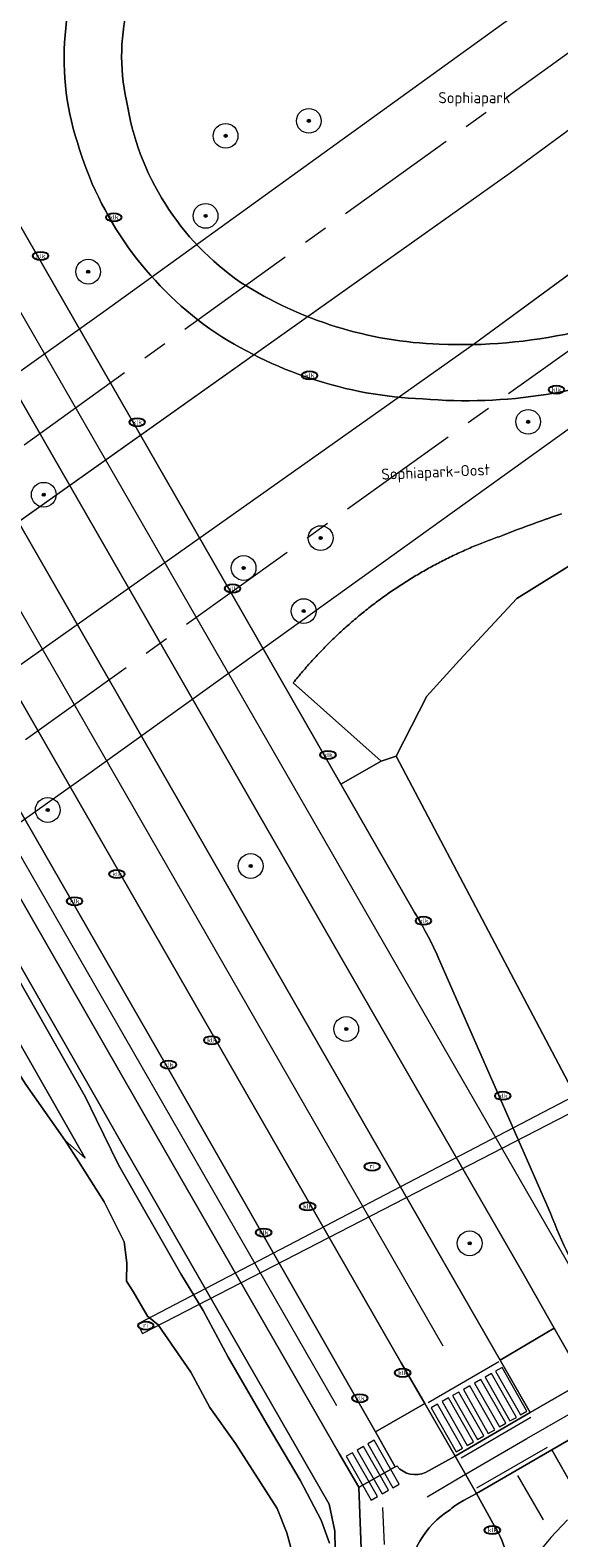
# Model space of a CAD drawing. Header units: metres. Extents: x 103671 to 105190, y 427150 to 429171.
# Tile 45 of 256: x 104111 to 104154, y 427468 to 427589. Entities that reach past the tile are written whole.
import ezdxf
from ezdxf.enums import TextEntityAlignment as Align

# ---------------------------------------------------------------- set-up
doc = ezdxf.new("R2010")
doc.units = ezdxf.units.M
doc.linetypes.add('AM-AS-SO', pattern=[16, 10, -2, 2, -2])
for name, color, linetype, lineweight in [('B-WE-AM-AS_SPOOR_TREIN-G', 253, 'AM-AS-SO', 18), ('B-WE-GR-BOOM-S', 253, 'Continuous', 25), ('B-WE-IE-MEUBILAIR-S', 253, 'Continuous', 25), ('B-WE-KW-KUNSTWERK_DUIKER-GV', 253, 'Continuous', 18), ('B-WE-KW-KUNSTWERK_TUNNEL-GV', 253, 'Continuous', 18), ('B-WE-OG-TERREIN_BEGROEID-GV', 253, 'Continuous', 18), ('B-WE-OG-TERREIN_OEVER-GV', 253, 'Continuous', 18), ('B-WE-OG-TOPOGRAFIE-T18', 7, 'Continuous', 18), ('B-WE-OG-WATER_SLOOT-GV', 253, 'Continuous', 18), ('B-WE-VH-GESLOTENVERHARDING_ASFALT-GV', 253, 'Continuous', 18), ('B-WE-VH-HALFVERHARDING-GV', 253, 'Continuous', 18), ('B-WE-VH-OPENVERHARDING_BETONSTRAATSTEEN-GV', 253, 'Continuous', 18), ('B-WE-VH-OPENVERHARDING_TEGEL-GV', 253, 'Continuous', 18), ('B-WE-VW-MARKERING_PICTOGRAM-G', 253, 'Continuous', 18)]:
    doc.layers.add(name, color=color, linetype=linetype, lineweight=lineweight)
doc.styles.add('NLCS-ISO', font='NLCS-ISO.ttf')
doc.styles.add('NLCS-ISO-M500-T18', font='NLCS-ISO.ttf', dxfattribs={"height": 0.9})

# ---------------------------------------------------------------- blocks, each defined once
blk = doc.blocks.new('SIE-MEUBILAIR_PUT_KOLK-SO')
blk.add_ellipse((0, 0), major_axis=(1.25, 0), ratio=0.54)
at = {"style": 'NLCS-ISO'}
blk.add_text('klk', height=0.75, dxfattribs=at).set_placement((0.03, 0), align=Align.MIDDLE_CENTER)
blk = doc.blocks.new('SIE-MEUBILAIR_PUT_RIOOLPUT-SO')
blk.add_ellipse((0, 0), major_axis=(1.25, 0), ratio=0.54)
at = {"style": 'NLCS-ISO'}
blk.add_text('ri', height=0.75, dxfattribs=at).set_placement((-0.04, 0.07), align=Align.MIDDLE_CENTER)
blk = doc.blocks.new('SGR-BOOM_GBKN-SO')
at = {"linetype": 'ByBlock', "lineweight": 18}
h = blk.add_hatch(color=0, dxfattribs=at)
h.dxf.hatch_style = 1
edge = h.paths.add_edge_path()
edge.add_arc((0, 0), 0.25, 0, 360)
at = {"color": 0, "linetype": 'ByBlock', "lineweight": 18}
for radius in [2, 0.25]:
    blk.add_circle((0, 0), radius, dxfattribs=at)
at = {"color": 0, "linetype": 'ByBlock', "lineweight": 18, "style": 'NLCS-ISO'}
blk.add_attdef('SOORT', (2.5, 0), '', height=1.5, dxfattribs=at)

msp = doc.modelspace()

# ---------------------------------------------------------------- linework, layer by layer
at = {"layer": 'B-WE-AM-AS_SPOOR_TREIN-G', "flags": 128}
for points in [[(103696.327, 427283.456), (103709.313, 427290.401), (103746.448, 427311.474), (103755.563, 427316.772), (103776.772, 427329.695), (103814.413, 427352.796), (103843.513, 427371.823), (103899.402, 427408.976), (103942.726, 427438.459), (104004.208, 427480.883), (104081.76, 427535.371), (104109.175, 427554.949), (104155.672, 427588.399), (104203.199, 427623.004), (104251.78, 427658.799), (104287.781, 427685.624), (104335.474, 427721.504), (104395.514, 427767.417), (104433.325, 427796.679), (104482.244, 427834.97), (104511.725, 427858.282), (104540.037, 427880.827), (104578.412, 427911.652), (104602.932, 427931.576), (104658.061, 427976.677), (104770.321, 428069.176), (105144.15, 428377.204)], [(103696.327, 427259.828), (103702.663, 427263.148), (103741.143, 427284.521), (103776.983, 427305.68), (103812.508, 427327.878), (103846.846, 427350.17), (103884.763, 427375.547), (103921.285, 427400.237), (103995.822, 427451.384), (104091.601, 427518.484), (104175.564, 427578.582), (104266.326, 427645.226), (104387.142, 427736.31), (104482.041, 427809.901), (104517.236, 427837.614), (104550.548, 427864.127), (104594.934, 427899.917), (104636.059, 427933.263), (104659.647, 427952.595), (104803.738, 428071.316), (105144.15, 428351.809)]]:
    msp.add_lwpolyline(points, dxfattribs=at)
at = {"layer": 'B-WE-KW-KUNSTWERK_DUIKER-GV', "flags": 128}
msp.add_lwpolyline([(104156.654, 427504.173), (104119.607, 427484.834), (104120.022, 427484.083), (104157.161, 427503.198)], close=True, dxfattribs=at)
at = {"layer": 'B-WE-KW-KUNSTWERK_TUNNEL-GV', "flags": 128}
for points in [[(103696.327, 427254.039), (103696.789, 427254.281), (103713.968, 427263.541), (103731.657, 427273.341), (103749.228, 427283.347), (103766.224, 427293.287), (103775.512, 427298.83), (103791.727, 427308.698), (103801.073, 427314.498), (103817.564, 427324.934), (103827.273, 427331.201), (103855.358, 427349.75), (103884.35, 427369.152), (103909.614, 427386.179), (103959.008, 427419.793), (104009.131, 427454.346), (104041.316, 427476.771), (104066.353, 427494.346), (104115.695, 427529.316), (104165.038, 427564.738), (104196.94, 427587.882), (104221.643, 427605.935), (104270.394, 427641.904), (104318.462, 427677.817)], [(104263.315, 427673.581), (104215.097, 427637.904), (104166.187, 427602.167), (104117.08, 427566.743), (104067.781, 427531.631), (104018.745, 427497.15), (103969.595, 427463.027), (103919.359, 427428.598), (103894.829, 427411.95), (103864.842, 427391.741), (103840.913, 427375.794), (103840.539, 427375.548), (103827.887, 427367.286), (103811.221, 427356.608), (103794.25, 427345.972), (103785.727, 427340.72), (103768.532, 427330.302), (103759.857, 427325.136), (103742.851, 427315.178), (103725.322, 427305.149), (103708.126, 427295.537), (103696.327, 427289.096)]]:
    msp.add_lwpolyline(points, dxfattribs=at)
msp.add_lwpolyline([(104286.862, 427678.601), (104287.018, 427678.392), (104285.415, 427677.196), (104290.801, 427669.985), (104292.403, 427671.181), (104292.562, 427670.969), (104146.856, 427564.027), (103999.245, 427459.732), (103849.776, 427358.118), (103844.356, 427354.508), (103844.175, 427354.78), (103845.84, 427355.888), (103840.854, 427363.381), (103839.189, 427362.273), (103839.021, 427362.525), (103853.188, 427371.851), (103870.45, 427383.389), (104010.921, 427479.428), (104149.738, 427577.841)], close=True, dxfattribs=at)
at = {"layer": 'B-WE-OG-TERREIN_BEGROEID-GV', "flags": 128}
for points in [[(104083.138, 427606.483), (104080.889, 427610.394), (104079.362, 427613.05), (104077.064, 427617.046), (104072.818, 427614.253), (104074.913, 427610.611), (104076.76, 427607.4), (104079.01, 427603.489), (104138.54, 427500), (104139.851, 427497.721), (104148.929, 427481.944), (104153.303, 427484.508), (104150.78, 427488.945), (104144.403, 427500), (104136.562, 427513.594), (104134.803, 427516.644)], [(104073.286, 427599.336), (104071.035, 427603.249), (104070.257, 427604.602), (104066.933, 427610.381), (104063.178, 427607.911), (104065.696, 427603.534), (104067.384, 427600.601), (104069.634, 427596.687), (104075.291, 427586.836), (104121.93, 427505.756), (104125.217, 427500), (104132.465, 427487.31), (104138.841, 427476.146), (104142.833, 427478.44), (104140.942, 427481.722), (104130.428, 427500)]]:
    msp.add_lwpolyline(points, close=True, dxfattribs=at)
for points in [[(104088.828, 427610.611), (104127.244, 427543.802), (104136.063, 427528.445), (104139.306, 427530.31), (104132.206, 427536.637), (104132.299, 427536.753), (104132.392, 427536.869), (104132.486, 427536.984), (104132.581, 427537.099), (104132.675, 427537.214), (104132.771, 427537.328), (104132.866, 427537.441), (104132.963, 427537.555), (104133.059, 427537.668), (104133.156, 427537.781), (104133.254, 427537.893), (104133.352, 427538.005), (104133.45, 427538.116), (104133.549, 427538.227), (104133.648, 427538.338), (104133.748, 427538.448), (104133.848, 427538.558), (104133.949, 427538.667), (104134.05, 427538.776), (104134.152, 427538.885), (104134.254, 427538.993), (104134.356, 427539.101), (104134.459, 427539.208), (104134.562, 427539.315), (104134.666, 427539.422), (104134.77, 427539.528), (104134.875, 427539.633), (104134.98, 427539.739), (104135.085, 427539.844), (104135.191, 427539.948), (104135.297, 427540.052), (104135.404, 427540.156), (104135.511, 427540.259), (104135.619, 427540.361), (104135.726, 427540.464), (104135.835, 427540.566), (104135.944, 427540.667), (104136.053, 427540.768), (104136.162, 427540.868), (104136.272, 427540.968), (104136.383, 427541.068), (104136.493, 427541.167), (104136.605, 427541.266), (104136.716, 427541.364), (104136.828, 427541.462), (104136.94, 427541.559), (104137.053, 427541.656), (104137.166, 427541.753), (104137.28, 427541.849), (104137.394, 427541.944), (104137.508, 427542.039), (104137.623, 427542.134), (104137.738, 427542.228), (104137.853, 427542.322), (104137.969, 427542.415), (104138.085, 427542.508), (104138.202, 427542.6), (104138.319, 427542.692), (104138.436, 427542.783), (104138.554, 427542.874), (104138.672, 427542.965), (104138.79, 427543.055), (104138.909, 427543.144), (104139.028, 427543.233), (104139.148, 427543.322), (104139.267, 427543.41), (104139.388, 427543.497), (104139.508, 427543.584), (104139.629, 427543.671), (104139.75, 427543.757), (104139.872, 427543.842), (104139.994, 427543.927), (104140.116, 427544.012), (104140.239, 427544.096), (104140.362, 427544.18), (104140.485, 427544.263), (104140.609, 427544.345), (104140.733, 427544.427), (104140.857, 427544.509), (104140.982, 427544.59), (104141.107, 427544.671), (104141.232, 427544.751), (104141.357, 427544.83), (104141.483, 427544.909), (104141.61, 427544.988), (104141.736, 427545.066), (104141.863, 427545.144), (104141.99, 427545.221), (104142.118, 427545.297), (104142.245, 427545.373), (104142.373, 427545.449), (104142.502, 427545.524), (104142.631, 427545.598), (104142.76, 427545.672), (104142.889, 427545.745), (104143.019, 427545.818), (104143.148, 427545.891), (104143.279, 427545.962), (104143.409, 427546.034), (104143.54, 427546.105), (104143.671, 427546.175), (104143.802, 427546.245), (104143.934, 427546.314), (104144.066, 427546.382), (104144.198, 427546.451), (104144.33, 427546.518), (104144.463, 427546.585), (104144.596, 427546.652), (104144.729, 427546.718), (104144.863, 427546.783), (104144.996, 427546.848), (104145.13, 427546.912), (104145.265, 427546.976), (104145.399, 427547.04), (104145.534, 427547.102), (104145.669, 427547.165), (104145.804, 427547.226), (104145.94, 427547.287), (104146.076, 427547.348), (104146.212, 427547.408), (104146.348, 427547.467), (104146.485, 427547.526), (104146.621, 427547.585), (104146.758, 427547.642), (104146.896, 427547.7), (104147.033, 427547.756), (104147.171, 427547.812), (104147.309, 427547.868), (104147.447, 427547.923), (104147.585, 427547.978), (104147.724, 427548.031), (104147.862, 427548.085), (104148.001, 427548.138), (104148.141, 427548.19), (104148.28, 427548.242), (104148.42, 427548.293), (104148.559, 427548.343), (104148.699, 427548.393), (104148.84, 427548.443), (104148.98, 427548.491), (104149.121, 427548.54), (104149.45, 427548.672), (104149.52, 427548.7), (104149.851, 427548.83), (104149.921, 427548.858), (104150.252, 427548.986), (104150.323, 427549.013), (104150.654, 427549.14), (104150.725, 427549.166), (104151.057, 427549.291), (104151.128, 427549.318), (104151.461, 427549.44), (104151.532, 427549.466), (104151.866, 427549.587), (104151.937, 427549.613), (104152.271, 427549.732), (104152.343, 427549.757), (104152.678, 427549.875), (104152.749, 427549.899), (104153.085, 427550.015), (104153.157, 427550.039), (104153.493, 427550.153), (104153.565, 427550.177), (104153.901, 427550.288)], [(104153.901, 427550.288), (104153.565, 427550.177), (104153.493, 427550.153), (104153.157, 427550.039), (104153.085, 427550.015), (104152.749, 427549.899), (104152.678, 427549.875), (104152.343, 427549.757), (104152.271, 427549.732), (104151.937, 427549.613), (104151.866, 427549.587), (104151.532, 427549.466), (104151.461, 427549.44), (104151.128, 427549.318), (104151.057, 427549.291), (104150.725, 427549.166), (104150.654, 427549.14), (104150.323, 427549.013), (104150.252, 427548.986), (104149.921, 427548.858), (104149.851, 427548.83), (104149.52, 427548.7), (104149.45, 427548.672), (104149.121, 427548.54), (104148.98, 427548.491), (104148.84, 427548.443), (104148.699, 427548.393), (104148.559, 427548.343), (104148.42, 427548.293), (104148.28, 427548.242), (104148.141, 427548.19), (104148.001, 427548.138), (104147.862, 427548.085), (104147.724, 427548.031), (104147.585, 427547.978), (104147.447, 427547.923), (104147.309, 427547.868), (104147.171, 427547.812), (104147.033, 427547.756), (104146.896, 427547.7), (104146.758, 427547.642), (104146.621, 427547.585), (104146.485, 427547.526), (104146.348, 427547.467), (104146.212, 427547.408), (104146.076, 427547.348), (104145.94, 427547.287), (104145.804, 427547.226), (104145.669, 427547.165), (104145.534, 427547.102), (104145.399, 427547.04), (104145.265, 427546.976), (104145.13, 427546.912), (104144.996, 427546.848), (104144.863, 427546.783), (104144.729, 427546.718), (104144.596, 427546.652), (104144.463, 427546.585), (104144.33, 427546.518), (104144.198, 427546.451), (104144.066, 427546.382), (104143.934, 427546.314), (104143.802, 427546.245), (104143.671, 427546.175), (104143.54, 427546.105), (104143.409, 427546.034), (104143.279, 427545.962), (104143.148, 427545.891), (104143.019, 427545.818), (104142.889, 427545.745), (104142.76, 427545.672), (104142.631, 427545.598), (104142.502, 427545.524), (104142.373, 427545.449), (104142.245, 427545.373), (104142.118, 427545.297), (104141.99, 427545.221), (104141.863, 427545.144), (104141.736, 427545.066), (104141.61, 427544.988), (104141.483, 427544.909), (104141.357, 427544.83), (104141.232, 427544.751), (104141.107, 427544.671), (104140.982, 427544.59), (104140.857, 427544.509), (104140.733, 427544.427), (104140.609, 427544.345), (104140.485, 427544.263), (104140.362, 427544.18), (104140.239, 427544.096), (104140.116, 427544.012), (104139.994, 427543.927), (104139.872, 427543.842), (104139.75, 427543.757), (104139.629, 427543.671), (104139.508, 427543.584), (104139.388, 427543.497), (104139.267, 427543.41), (104139.148, 427543.322), (104139.028, 427543.233), (104138.909, 427543.144), (104138.79, 427543.055), (104138.672, 427542.965), (104138.554, 427542.874), (104138.436, 427542.783), (104138.319, 427542.692), (104138.202, 427542.6), (104138.085, 427542.508), (104137.969, 427542.415), (104137.853, 427542.322), (104137.738, 427542.228), (104137.623, 427542.134), (104137.508, 427542.039), (104137.394, 427541.944), (104137.28, 427541.849), (104137.166, 427541.753), (104137.053, 427541.656), (104136.94, 427541.559), (104136.828, 427541.462), (104136.716, 427541.364), (104136.605, 427541.266), (104136.493, 427541.167), (104136.383, 427541.068), (104136.272, 427540.968), (104136.162, 427540.868), (104136.053, 427540.768), (104135.944, 427540.667), (104135.835, 427540.566), (104135.726, 427540.464), (104135.619, 427540.361), (104135.511, 427540.259), (104135.404, 427540.156), (104135.297, 427540.052), (104135.191, 427539.948), (104135.085, 427539.844), (104134.98, 427539.739), (104134.875, 427539.633), (104134.77, 427539.528), (104134.666, 427539.422), (104134.562, 427539.315), (104134.459, 427539.208), (104134.356, 427539.101), (104134.254, 427538.993), (104134.152, 427538.885), (104134.05, 427538.776), (104133.949, 427538.667), (104133.848, 427538.558), (104133.748, 427538.448), (104133.648, 427538.338), (104133.549, 427538.227), (104133.45, 427538.116), (104133.352, 427538.005), (104133.254, 427537.893), (104133.156, 427537.781), (104133.059, 427537.668), (104132.963, 427537.555), (104132.866, 427537.441), (104132.771, 427537.328), (104132.675, 427537.214), (104132.581, 427537.099), (104132.486, 427536.984), (104132.392, 427536.869), (104132.299, 427536.753), (104132.206, 427536.637), (104139.306, 427530.31), (104140.515, 427530.707), (104143.013, 427535.555), (104145.638, 427538.481), (104150.268, 427543.459), (104155.341, 427546.614)], [(104140.515, 427530.707), (104139.306, 427530.31), (104136.063, 427528.445), (104141.872, 427518.33)], [(104161.111, 427491.707), (104156.731, 427500), (104140.515, 427530.707)], [(104135.76, 427457.633), (104135.567, 427468.117), (104135.101, 427470.314), (104118.039, 427500), (104116.644, 427502.427), (104108.077, 427517.331), (104107.504, 427517.154), (104109.943, 427512.787), (104115.417, 427503.162), (104116.312, 427501.334), (104118.081, 427497.723), (104123.123, 427488.902), (104124.933, 427485.951), (104126.932, 427482.187), (104130.094, 427476.727), (104132.776, 427472.23), (104134.474, 427469.018), (104135.138, 427467.165)], [(104143.949, 427514.406), (104150.278, 427500), (104152.999, 427493.805)], [(104148.483, 427468.518), (104147.006, 427471.159), (104145.959, 427470.597), (104145.51, 427470.321)]]:
    msp.add_lwpolyline(points, dxfattribs=at)
at = {"layer": 'B-WE-OG-TERREIN_BEGROEID-GV'}
for points in [[(104114.756, 427580.289, -0.215361), (104116.764, 427598.332)], [(104122.925, 427598.598, 0.2528478), (104118.732, 427583.656)], [(104118.732, 427583.656, 0.2069558), (104128.001, 427568.957)], [(104125.47, 427565.225, -0.1679489), (104114.756, 427580.289)], [(104128.001, 427568.957, 0.1341651), (104144.008, 427563.998)], [(104142.676, 427559.574, -0.1395354), (104125.47, 427565.225)], [(104144.008, 427563.998, 0.0665092), (104154.815, 427564.93)], [(104162.252, 427562.694, -0.1227423), (104142.676, 427559.574)], [(104141.872, 427518.33, -0.0358661), (104143.949, 427514.406)], [(104152.999, 427493.805, 0.0377409), (104156.215, 427487.067)], [(104144.878, 427469.856, 0.2376833), (104141.405, 427463.94)], [(104145.51, 427470.321, 0.0647479), (104144.878, 427469.856)], [(104149.671, 427463.7, 0.1523943), (104148.483, 427468.518)]]:
    msp.add_lwpolyline(points, format="xyb", dxfattribs=at)
at = {"layer": 'B-WE-OG-TERREIN_OEVER-GV', "flags": 128}
for points in [[(104100.51, 427513.241), (104103.887, 427512.947), (104104.683, 427512.343), (104106.73, 427510.221), (104110.591, 427504.195), (104113.761, 427499.686), (104115.379, 427498.255), (104106.138, 427514.394), (104106.268, 427515.328), (104106.05, 427516.704), (104103.112, 427515.796)], [(104106.138, 427514.394), (104115.379, 427498.255), (104113.761, 427499.686), (104114.871, 427497.947), (104116.93, 427494.718), (104118.533, 427491.503), (104118.747, 427489.801), (104118.737, 427488.312), (104119.273, 427487.467), (104120.416, 427485.475), (104121.274, 427484.799), (104123.928, 427480.951), (104125.454, 427478.097), (104127.548, 427475.199), (104130.896, 427469.958), (104131.68, 427467.984), (104132.283, 427465.815)], [(104135.138, 427467.165), (104134.474, 427469.018), (104132.776, 427472.23), (104130.094, 427476.727), (104126.932, 427482.187), (104124.933, 427485.951), (104123.123, 427488.902), (104118.081, 427497.723), (104116.312, 427501.334), (104115.417, 427503.162), (104109.943, 427512.787)]]:
    msp.add_lwpolyline(points, dxfattribs=at)
at = {"layer": 'B-WE-OG-WATER_SLOOT-GV', "flags": 128}
for points in [[(104205.495, 427597.437), (104202.391, 427594.075), (104198.672, 427589.293), (104196.016, 427580.529), (104194.568, 427571.063), (104193.598, 427564.411), (104191.779, 427560.664), (104189.585, 427557.408), (104185.192, 427555.079), (104177.84, 427552.326), (104168.618, 427550.177), (104161.443, 427548.547), (104155.341, 427546.614), (104150.268, 427543.459), (104145.638, 427538.481), (104143.013, 427535.555), (104140.515, 427530.707), (104156.731, 427500), (104161.111, 427491.707)], [(104132.283, 427465.815), (104131.68, 427467.984), (104130.896, 427469.958), (104127.548, 427475.199), (104125.454, 427478.097), (104123.928, 427480.951), (104121.274, 427484.799), (104120.416, 427485.475), (104119.273, 427487.467), (104118.737, 427488.312), (104118.747, 427489.801), (104118.533, 427491.503), (104116.93, 427494.718), (104114.871, 427497.947), (104113.761, 427499.686), (104110.591, 427504.195), (104106.73, 427510.221), (104104.683, 427512.343), (104103.887, 427512.947), (104100.51, 427513.241)]]:
    msp.add_lwpolyline(points, dxfattribs=at)
at = {"layer": 'B-WE-VH-GESLOTENVERHARDING_ASFALT-GV', "flags": 128}
for points in [[(104079.01, 427603.489), (104076.76, 427607.4), (104074.913, 427610.611), (104072.818, 427614.253), (104070.116, 427618.949), (104057.325, 427641.156), (104057.317, 427641.151), (104051.105, 427637.802), (104053.449, 427633.762), (104054.173, 427632.507), (104064.858, 427613.988), (104066.933, 427610.381), (104070.257, 427604.602), (104071.035, 427603.249), (104073.286, 427599.336), (104130.428, 427500), (104140.942, 427481.722), (104142.833, 427478.44), (104145.281, 427474.192), (104151.363, 427477.714), (104148.929, 427481.944), (104139.851, 427497.721), (104138.54, 427500)], [(104157.477, 427477.219), (104161.324, 427479.415), (104159.296, 427482.204), (104155.738, 427480.225), (104151.363, 427477.714), (104145.281, 427474.192), (104147.006, 427471.159), (104153.107, 427474.697)]]:
    msp.add_lwpolyline(points, close=True, dxfattribs=at)
for points in [[(104141.872, 427518.33), (104136.063, 427528.445), (104127.244, 427543.802), (104088.828, 427610.611), (104086.58, 427614.521)], [(104083.138, 427606.483), (104134.803, 427516.644), (104136.562, 427513.594), (104144.403, 427500), (104150.78, 427488.945), (104153.303, 427484.508), (104155.738, 427480.225), (104159.296, 427482.204), (104156.678, 427486.337), (104156.215, 427487.067)], [(104106.545, 427525.46), (104121.19, 427500), (104135.926, 427474.383), (104137.519, 427471.665), (104137.541, 427471.678), (104140.452, 427473.326), (104138.841, 427476.146), (104132.465, 427487.31), (104125.217, 427500), (104121.93, 427505.756), (104075.291, 427586.836)], [(104152.999, 427493.805), (104150.278, 427500), (104143.949, 427514.406)], [(104145.51, 427470.321), (104145.959, 427470.597), (104147.006, 427471.159), (104145.281, 427474.192), (104142.899, 427472.865)], [(104154.918, 427471.511), (104153.107, 427474.697), (104147.006, 427471.159), (104148.483, 427468.518)], [(104140.599, 427473.361), (104140.452, 427473.326), (104137.541, 427471.678), (104137.519, 427471.665), (104137.887, 427461.733), (104138.08, 427456.229), (104138.024, 427455.645), (104137.677, 427454.352), (104136.842, 427452.963), (104135.241, 427451.075), (104134.349, 427450.264), (104133.53, 427449.538), (104136.156, 427446.54)]]:
    msp.add_lwpolyline(points, dxfattribs=at)
at = {"layer": 'B-WE-VH-GESLOTENVERHARDING_ASFALT-GV'}
for points in [[(104116.764, 427598.332, 0.215361), (104114.756, 427580.289)], [(104118.732, 427583.656, -0.2528478), (104122.925, 427598.598)], [(104128.001, 427568.957, -0.2069558), (104118.732, 427583.656)], [(104114.756, 427580.289, 0.1679489), (104125.47, 427565.225)], [(104144.008, 427563.998, -0.1341651), (104128.001, 427568.957)], [(104125.47, 427565.225, 0.1395354), (104142.676, 427559.574)], [(104154.815, 427564.93, -0.0665092), (104144.008, 427563.998)], [(104142.676, 427559.574, 0.1227423), (104162.252, 427562.694)], [(104143.949, 427514.406, 0.0358661), (104141.872, 427518.33)], [(104156.215, 427487.067, -0.0377409), (104152.999, 427493.805)], [(104142.899, 427472.865, -0.3331161), (104140.599, 427473.361)], [(104141.405, 427463.94, -0.2376833), (104144.878, 427469.856)], [(104144.878, 427469.856, -0.0647479), (104145.51, 427470.321)], [(104148.483, 427468.518, -0.1523943), (104149.671, 427463.7)]]:
    msp.add_lwpolyline(points, format="xyb", dxfattribs=at)
at = {"layer": 'B-WE-VH-HALFVERHARDING-GV', "flags": 128}
for points in [[(103696.327, 427277.655), (103703.812, 427281.692), (103721.215, 427291.301), (103730.614, 427296.584), (103747.867, 427306.458), (103764.474, 427316.178), (103781.363, 427326.284), (103790.95, 427332.122), (103807.478, 427342.361), (103824.67, 427353.248), (103834.83, 427359.798), (103839.021, 427362.525), (103853.188, 427371.851), (103870.45, 427383.389), (104010.921, 427479.428), (104149.738, 427577.841), (104286.862, 427678.601), (104290.865, 427681.597), (104414.222, 427775.464), (104536.111, 427871.231), (104656.501, 427968.874), (104739.302, 428037.101), (104743.16, 428040.28), (105144.15, 428370.688)], [(105144.15, 428358.325), (104749.204, 428032.897), (104745.345, 428029.718), (104662.816, 427961.715), (104542.224, 427863.909), (104420.131, 427767.985), (104296.565, 427673.965), (104292.562, 427670.969), (104146.856, 427564.027), (103999.245, 427459.732), (103849.776, 427358.118), (103844.356, 427354.508), (103840.191, 427351.741), (103820.626, 427338.88), (103811.093, 427332.736), (103800.6, 427326.076), (103780.559, 427313.649), (103760.457, 427301.563), (103749.891, 427295.359), (103730.202, 427284.067), (103719.409, 427278.023), (103700.008, 427267.414), (103696.327, 427265.448)], [(103696.327, 427254.039), (103696.789, 427254.281), (103713.968, 427263.541), (103731.657, 427273.341), (103749.228, 427283.347), (103766.224, 427293.287), (103775.512, 427298.83), (103791.727, 427308.698), (103801.073, 427314.498), (103817.564, 427324.934), (103827.273, 427331.201), (103855.358, 427349.75), (103884.35, 427369.152), (103909.614, 427386.179), (103959.008, 427419.793), (104009.131, 427454.346), (104041.316, 427476.771), (104066.353, 427494.346), (104115.695, 427529.316), (104165.038, 427564.738), (104196.94, 427587.882), (104221.643, 427605.935), (104270.394, 427641.904), (104318.462, 427677.817)], [(104263.315, 427673.581), (104215.097, 427637.904), (104166.187, 427602.167), (104117.08, 427566.743), (104067.781, 427531.631), (104018.745, 427497.15), (103969.595, 427463.027), (103919.359, 427428.598), (103894.829, 427411.95), (103864.842, 427391.741), (103840.913, 427375.794), (103840.539, 427375.548), (103827.887, 427367.286), (103811.221, 427356.608), (103794.25, 427345.972), (103785.727, 427340.72), (103768.532, 427330.302), (103759.857, 427325.136), (103742.851, 427315.178), (103725.322, 427305.149), (103708.126, 427295.537), (103696.327, 427289.096)]]:
    msp.add_lwpolyline(points, dxfattribs=at)
at = {"layer": 'B-WE-VH-OPENVERHARDING_BETONSTRAATSTEEN-GV', "flags": 128}
msp.add_lwpolyline([(104159.173, 427474.26), (104157.477, 427477.219), (104153.107, 427474.697), (104154.918, 427471.511)], dxfattribs=at)
at = {"layer": 'B-WE-VH-OPENVERHARDING_TEGEL-GV', "flags": 128}
for points in [[(104105.362, 427526.409), (104102.42, 427527.173), (104106.967, 427519.262), (104108.077, 427517.331), (104116.644, 427502.427), (104118.039, 427500), (104135.101, 427470.314), (104135.567, 427468.117), (104135.76, 427457.633), (104135.488, 427455.229), (104130.828, 427450.039), (104130.978, 427449.874), (104130.96, 427449.858), (104131.809, 427448.852), (104131.206, 427448.321)], [(104131.206, 427448.321), (104131.618, 427447.841), (104133.53, 427449.538), (104134.349, 427450.264), (104133.817, 427450.841), (104134.715, 427451.672), (104135.241, 427451.075), (104136.842, 427452.963), (104137.677, 427454.352), (104138.024, 427455.645), (104138.08, 427456.229), (104137.887, 427461.733), (104137.519, 427471.665), (104135.926, 427474.383), (104121.19, 427500), (104106.545, 427525.46), (104106.497, 427525.544)], [(104142.833, 427478.44), (104138.841, 427476.146), (104140.452, 427473.326), (104140.599, 427473.361)], [(104142.899, 427472.865), (104145.281, 427474.192), (104142.833, 427478.44)]]:
    msp.add_lwpolyline(points, dxfattribs=at)
msp.add_lwpolyline([(104153.303, 427484.508), (104148.929, 427481.944), (104151.363, 427477.714), (104155.738, 427480.225)], close=True, dxfattribs=at)
at = {"layer": 'B-WE-VH-OPENVERHARDING_TEGEL-GV'}
msp.add_lwpolyline([(104140.599, 427473.361, 0.3331161), (104142.899, 427472.865)], format="xyb", dxfattribs=at)
at = {"layer": 'B-WE-VW-MARKERING_PICTOGRAM-G', "flags": 128}
for points in [[(104040.544, 427663.455), (104144.292, 427483.101)], [(104079.081, 427620.537), (104154.75, 427489.175)], [(104108.498, 427525.522), (104135.707, 427478.264)], [(104143.103, 427478.51), (104148.82, 427481.817)], [(104149.081, 427481.345), (104148.566, 427481.051)], [(104151.098, 427477.804), (104149.081, 427481.345)], [(104147.376, 427480.373), (104146.86, 427480.08)], [(104149.393, 427476.833), (104147.376, 427480.373)], [(104148.221, 427480.855), (104147.706, 427480.561)], [(104147.706, 427480.561), (104149.723, 427477.021)], [(104150.238, 427477.314), (104148.221, 427480.855)], [(104148.566, 427481.051), (104150.583, 427477.511)], [(104145.599, 427479.361), (104145.083, 427479.067)], [(104145.083, 427479.067), (104147.1, 427475.527)], [(104147.616, 427475.82), (104145.599, 427479.361)], [(104146.47, 427479.858), (104145.955, 427479.564)], [(104145.955, 427479.564), (104147.972, 427476.023)], [(104148.487, 427476.317), (104146.47, 427479.858)], [(104146.86, 427480.08), (104148.877, 427476.539)], [(104151.074, 427475.609), (104158.937, 427480.095)], [(104143.861, 427478.371), (104143.346, 427478.078)], [(104143.346, 427478.078), (104145.363, 427474.537)], [(104145.878, 427474.831), (104143.861, 427478.371)], [(104144.761, 427478.884), (104144.246, 427478.59)], [(104144.246, 427478.59), (104146.263, 427475.05)], [(104146.778, 427475.343), (104144.761, 427478.884)], [(104150.583, 427477.511), (104151.098, 427477.804)], [(104145.773, 427474.056), (104151.398, 427477.32)], [(104148.877, 427476.539), (104149.393, 427476.833)], [(104149.723, 427477.021), (104150.238, 427477.314)], [(104138.752, 427475.46), (104138.236, 427475.167)], [(104140.769, 427471.92), (104138.752, 427475.46)], [(104145.794, 427472.526), (104151.074, 427475.609)], [(104146.263, 427475.05), (104146.778, 427475.343)], [(104147.1, 427475.527), (104147.616, 427475.82)], [(104147.972, 427476.023), (104148.487, 427476.317)], [(104136.999, 427474.462), (104136.484, 427474.168)], [(104136.484, 427474.168), (104138.501, 427470.628)], [(104139.016, 427470.921), (104136.999, 427474.462)], [(104137.881, 427474.965), (104137.366, 427474.671)], [(104137.366, 427474.671), (104139.383, 427471.13)], [(104139.898, 427471.424), (104137.881, 427474.965)], [(104138.236, 427475.167), (104140.253, 427471.626)], [(104145.363, 427474.537), (104145.878, 427474.831)], [(104147.049, 427471.612), (104152.769, 427474.908)], [(104140.253, 427471.626), (104140.769, 427471.92)], [(104143.022, 427470.907), (104145.794, 427472.526)], [(104152.433, 427469.045), (104150.371, 427472.61)], [(104138.501, 427470.628), (104139.016, 427470.921)], [(104139.383, 427471.13), (104139.898, 427471.424)], [(104139.578, 427467.056), (104139.445, 427470.032)], [(104154.368, 427469.027), (104153.03, 427467.6)], [(104153.03, 427467.6), (104151.648, 427465.938)]]:
    msp.add_lwpolyline(points, dxfattribs=at)

# ---------------------------------------------------------------- block references
at = {"layer": 'B-WE-GR-BOOM-S', "xscale": 0.5, "yscale": 0.5, "zscale": 0.5}
for p in [(104133.466, 427582.031), (104126.737, 427580.819), (104125.119, 427574.353), (104115.631, 427569.848), (104151.194, 427557.722), (104112.042, 427551.834), (104134.419, 427548.331), (104128.195, 427545.916), (104133.051, 427542.434), (104112.362, 427526.366), (104128.765, 427521.844), (104136.49, 427508.684), (104146.467, 427491.371)]:
    msp.add_blockref('SGR-BOOM_GBKN-SO', p, dxfattribs=at)
at = {"layer": 'B-WE-IE-MEUBILAIR-S', "xscale": 0.5, "yscale": 0.5, "zscale": 0.5}
for name, p in [('SIE-MEUBILAIR_PUT_KOLK-SO', (104117.696, 427574.237)), ('SIE-MEUBILAIR_PUT_KOLK-SO', (104111.78, 427571.12)), ('SIE-MEUBILAIR_PUT_KOLK-SO', (104133.527, 427561.467)), ('SIE-MEUBILAIR_PUT_KOLK-SO', (104153.478, 427560.321)), ('SIE-MEUBILAIR_PUT_KOLK-SO', (104119.59, 427557.69)), ('SIE-MEUBILAIR_PUT_KOLK-SO', (104127.3, 427544.26)), ('SIE-MEUBILAIR_PUT_KOLK-SO', (104135.01, 427530.82)), ('SIE-MEUBILAIR_PUT_KOLK-SO', (104117.95, 427521.2)), ('SIE-MEUBILAIR_PUT_KOLK-SO', (104114.532, 427519.004)), ('SIE-MEUBILAIR_PUT_KOLK-SO', (104142.73, 427517.42)), ('SIE-MEUBILAIR_PUT_KOLK-SO', (104125.62, 427507.77)), ('SIE-MEUBILAIR_PUT_KOLK-SO', (104122.127, 427505.803)), ('SIE-MEUBILAIR_PUT_KOLK-SO', (104149.14, 427503.29)), ('SIE-MEUBILAIR_PUT_RIOOLPUT-SO', (104138.584, 427497.574)), ('SIE-MEUBILAIR_PUT_KOLK-SO', (104133.37, 427494.35)), ('SIE-MEUBILAIR_PUT_KOLK-SO', (104129.813, 427492.24)), ('SIE-MEUBILAIR_PUT_RIOOLPUT-SO', (104120.29, 427484.72)), ('SIE-MEUBILAIR_PUT_KOLK-SO', (104141.05, 427480.91)), ('SIE-MEUBILAIR_PUT_KOLK-SO', (104137.589, 427478.858)), ('SIE-MEUBILAIR_PUT_KOLK-SO', (104148.3, 427468.21))]:
    msp.add_blockref(name, p, dxfattribs=at)

# ---------------------------------------------------------------- texts
at = {"layer": 'B-WE-OG-TOPOGRAFIE-T18', "style": 'NLCS-ISO-M500-T18'}
msp.add_text('Sophiapark', height=0.9, dxfattribs=at).set_placement((104146.847, 427583.768), align=Align.MIDDLE)
msp.add_text('Sophiapark-Oost', height=0.9, rotation=2.5, dxfattribs=at).set_placement((104143.725, 427553.546), align=Align.MIDDLE)

doc.saveas('drawing.dxf')
